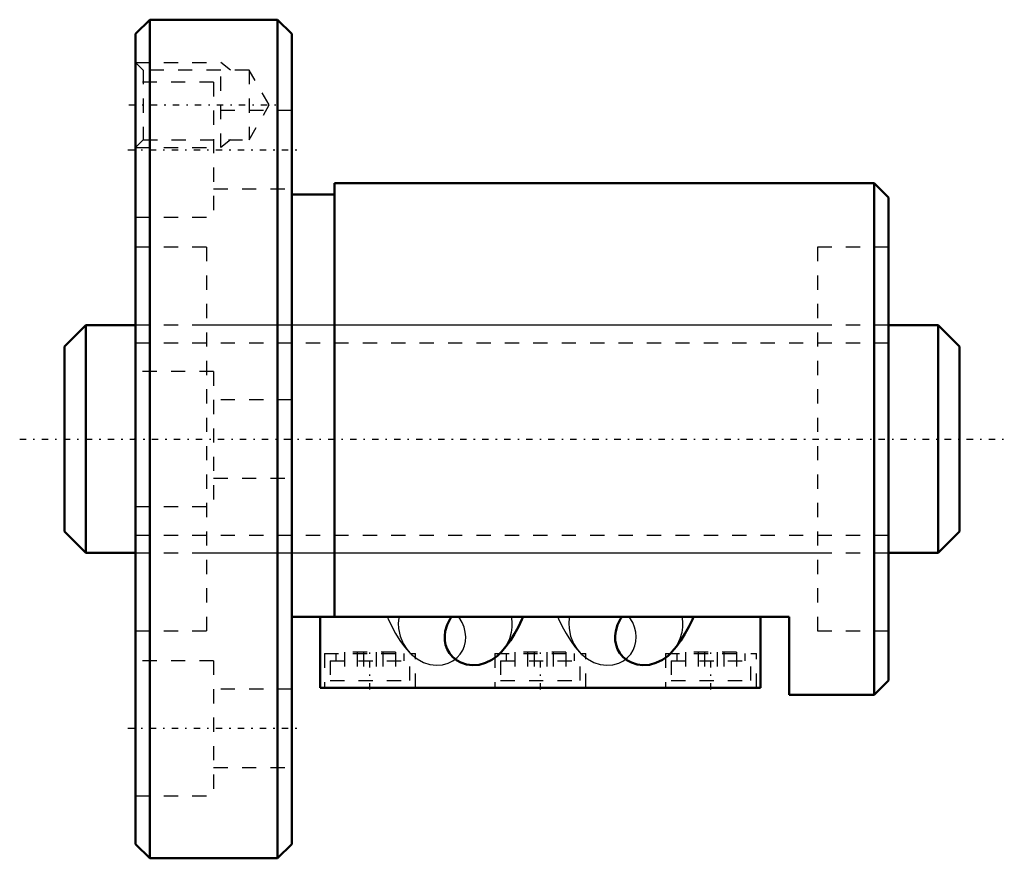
# Model space of a CAD drawing. Header units: millimetres. Extents: x -8.2 to 61.1, y -29.5 to 29.5.
import ezdxf

# ---------------------------------------------------------------- set-up
doc = ezdxf.new("R2010")
doc.units = ezdxf.units.MM
doc.linetypes.add('Center', pattern=[1.5, 0.45, -0.5, 0.05, -0.5])
doc.linetypes.add('Dashed', pattern=[2, 1, -1])
for name, color, linetype, lineweight in [('2d ConnectionPoints', 7, 'Continuous', 50), ('AM_0', 7, 'Continuous', 50), ('AM_5', 3, 'Continuous', 25), ('AM_7', 7, 'Center', 25), ('AM_9', 6, 'Dashed', 25)]:
    doc.layers.add(name, color=color, linetype=linetype, lineweight=lineweight)

# ---------------------------------------------------------------- blocks, each defined once
blk = doc.blocks.new('1_N00SBN1604V_5Nut_0_in_SBN1604V_5G0_63LC0_0000__4')
at = {"layer": 'AM_0'}
for p, q in [((1, 29.5), (0, 28.5)), ((10, 29.5), (1, 29.5)), ((1, 29.5), (1, -29.5)), ((11, 28.5), (10, 29.5)), ((10, 29.5), (10, -29.5)), ((0, 28.5), (0, -28.5)), ((11, 28.5), (11, -28.5)), ((52, 18), (14, 18)), ((14, 18), (14, -12.5)), ((52, 18), (52, -18)), ((53, 17), (52, 18)), ((14, 17.2), (11, 17.2)), ((53, 17), (53, -17)), ((11, -12.5), (46, -12.5)), ((13, -17.5), (13, -12.5)), ((44, -17.5), (44, -12.5)), ((46, -18), (46, -12.5)), ((52, -18), (53, -17)), ((44, -17.5), (13, -17.5)), ((46, -18), (52, -18)), ((0, -28.5), (1, -29.5)), ((10, -29.5), (11, -28.5)), ((1, -29.5), (10, -29.5))]:
    blk.add_line(p, q, dxfattribs=at)
for points in [[(25.701, -15.04), (25.485, -15.248), (25.086, -15.538), (24.626, -15.758), (24.183, -15.877), (23.709, -15.911), (23.304, -15.861), (22.902, -15.73), (22.59, -15.556), (22.306, -15.319), (22.1, -15.071), (21.935, -14.781), (21.83, -14.488), (21.771, -14.174), (21.762, -13.848), (21.804, -13.516), (21.933, -13.078), (22.142, -12.655), (22.242, -12.5)], [(25.701, -15.04), (25.758, -14.979), (26.077, -14.601), (26.383, -14.18), (26.674, -13.719), (26.947, -13.222), (27.199, -12.693), (27.28, -12.505)], [(37.701, -15.04), (37.485, -15.248), (37.086, -15.538), (36.626, -15.758), (36.183, -15.877), (35.709, -15.911), (35.304, -15.861), (34.902, -15.73), (34.59, -15.556), (34.306, -15.319), (34.1, -15.071), (33.935, -14.781), (33.83, -14.488), (33.771, -14.174), (33.762, -13.848), (33.804, -13.516), (33.933, -13.078), (34.142, -12.655), (34.242, -12.5)], [(37.701, -15.04), (37.758, -14.979), (38.077, -14.601), (38.383, -14.18), (38.674, -13.719), (38.947, -13.222), (39.199, -12.693), (39.28, -12.505)]]:
    blk.add_lwpolyline(points, dxfattribs=at)
at = {"layer": 'AM_5', "linetype": 'Dashed'}
for p, q in [((0, 26.5), (6, 26.5)), ((6, 20.5), (6, 26.5)), ((6.69, 25.959), (6, 26.5)), ((6.69, 21.041), (6, 20.5)), ((0, 20.5), (6, 20.5))]:
    blk.add_line(p, q, dxfattribs=at)
at = {"layer": 'AM_7'}
for p, q in [((-0.471, 23.5), (9.89, 23.5)), ((-0.55, 20.352), (11.55, 20.352)), ((16.5, -17.62), (16.5, -14.98)), ((28.5, -17.62), (28.5, -14.98)), ((40.5, -17.62), (40.5, -14.98)), ((-0.55, -20.352), (11.55, -20.352))]:
    blk.add_line(p, q, dxfattribs=at)
at = {"layer": 'AM_9'}
for p, q in [((0.541, 25.959), (0, 26.5)), ((8, 25.959), (0.541, 25.959)), ((0.541, 25.959), (0.541, 21.041)), ((8, 25.959), (8, 21.041)), ((9.419, 23.5), (8, 25.959)), ((5.5, 25.102), (0, 25.102)), ((5.5, 25.102), (5.5, 15.602)), ((11, 23.102), (5.5, 23.102)), ((8, 21.041), (9.419, 23.5)), ((0, 20.5), (0.541, 21.041)), ((0.541, 21.041), (8, 21.041)), ((5.5, 17.602), (11, 17.602)), ((0, 15.602), (5.5, 15.602)), ((5, 13.5), (0, 13.5)), ((5, 13.5), (5, -13.5)), ((48, 13.5), (48, -13.5)), ((53, 13.5), (48, 13.5)), ((48, 8), (5, 8)), ((5.5, 4.75), (0, 4.75)), ((5.5, 4.75), (5.5, -4.75)), ((11, 2.75), (5.5, 2.75)), ((5.5, -2.75), (11, -2.75)), ((0, -4.75), (5.5, -4.75)), ((5, -8), (48, -8)), ((0, -13.5), (5, -13.5)), ((48, -13.5), (53, -13.5)), ((13.3, -15.1), (19.7, -15.1)), ((13.3, -15.1), (13.3, -17.5)), ((14.1, -15.1), (14.1, -15.6)), ((14.7, -15), (14.7, -17)), ((18.3, -15), (14.7, -15)), ((15.6, -15), (15.6, -17)), ((16.05, -15), (16.05, -17)), ((16.95, -15), (16.95, -17)), ((17.4, -15), (17.4, -17)), ((18.3, -15), (18.3, -17)), ((18.9, -15.6), (18.9, -15.1)), ((19.7, -17.5), (19.7, -15.1)), ((25.3, -15.1), (31.7, -15.1)), ((25.3, -15.1), (25.3, -17.5)), ((26.1, -15.1), (26.1, -15.6)), ((26.7, -15), (26.7, -17)), ((30.3, -15), (26.7, -15)), ((27.6, -15), (27.6, -17)), ((28.05, -15), (28.05, -17)), ((28.95, -15), (28.95, -17)), ((29.4, -15), (29.4, -17)), ((30.3, -15), (30.3, -17)), ((30.9, -15.6), (30.9, -15.1)), ((31.7, -17.5), (31.7, -15.1)), ((37.3, -15.1), (43.7, -15.1)), ((37.3, -15.1), (37.3, -17.5)), ((38.1, -15.1), (38.1, -15.6)), ((38.7, -15), (38.7, -17)), ((42.3, -15), (38.7, -15)), ((39.6, -15), (39.6, -17)), ((40.05, -15), (40.05, -17)), ((40.95, -15), (40.95, -17)), ((41.4, -15), (41.4, -17)), ((42.3, -15), (42.3, -17)), ((42.9, -15.6), (42.9, -15.1)), ((43.7, -17.5), (43.7, -15.1)), ((5.5, -15.602), (0, -15.602)), ((5.5, -15.602), (5.5, -25.102)), ((13.7, -15.6), (19.3, -15.6)), ((13.7, -15.6), (13.7, -17)), ((19.3, -17), (19.3, -15.6)), ((25.7, -15.6), (31.3, -15.6)), ((25.7, -15.6), (25.7, -17)), ((31.3, -17), (31.3, -15.6)), ((37.7, -15.6), (43.3, -15.6)), ((37.7, -15.6), (37.7, -17)), ((43.3, -17), (43.3, -15.6)), ((13.7, -17), (19.3, -17)), ((25.7, -17), (31.3, -17)), ((37.7, -17), (43.3, -17)), ((11, -17.602), (5.5, -17.602)), ((5.5, -23.102), (11, -23.102)), ((0, -25.102), (5.5, -25.102))]:
    blk.add_line(p, q, dxfattribs=at)
for points in [[(17.719, -12.503), (17.782, -12.651), (18.033, -13.182), (18.308, -13.688), (18.608, -14.167), (18.933, -14.614), (19.282, -15.022), (19.3, -15.041)], [(18.554, -12.5), (18.534, -12.602), (18.497, -12.965), (18.512, -13.336), (18.62, -13.865), (18.832, -14.383), (19.092, -14.794), (19.3, -15.041)], [(19.3, -15.041), (19.426, -15.168), (19.814, -15.475), (20.265, -15.716), (20.708, -15.856), (21.186, -15.911), (21.598, -15.88), (22.012, -15.766), (22.337, -15.604), (22.636, -15.376), (22.854, -15.134), (23.032, -14.849), (23.149, -14.561), (23.22, -14.249), (23.24, -13.928), (23.211, -13.6), (23.128, -13.25), (22.994, -12.909), (22.758, -12.5)], [(26.446, -12.5), (26.496, -12.839), (26.498, -13.227), (26.443, -13.62), (26.315, -14.055), (26.117, -14.476), (25.838, -14.883), (25.701, -15.04)], [(29.719, -12.503), (29.782, -12.651), (30.033, -13.182), (30.308, -13.688), (30.608, -14.167), (30.933, -14.614), (31.282, -15.022), (31.3, -15.041)], [(30.554, -12.5), (30.534, -12.602), (30.497, -12.965), (30.512, -13.336), (30.62, -13.865), (30.832, -14.383), (31.092, -14.794), (31.3, -15.041)], [(31.3, -15.041), (31.426, -15.168), (31.814, -15.475), (32.265, -15.716), (32.708, -15.856), (33.186, -15.911), (33.598, -15.88), (34.012, -15.766), (34.337, -15.604), (34.636, -15.376), (34.854, -15.134), (35.032, -14.849), (35.149, -14.561), (35.22, -14.249), (35.24, -13.928), (35.211, -13.6), (35.128, -13.25), (34.994, -12.909), (34.758, -12.5)], [(38.446, -12.5), (38.496, -12.839), (38.498, -13.227), (38.443, -13.62), (38.315, -14.055), (38.117, -14.476), (37.838, -14.883), (37.701, -15.04)]]:
    blk.add_lwpolyline(points, dxfattribs=at)
blk = doc.blocks.new('2_N010SBN1604V_50Shaft_0_in_SBN1604V_5G0_63LC0_0000__4')
at = {"layer": 'AM_0'}
for p, q in [((-3.5, 8), (-5, 6.5)), ((0, 8), (-3.5, 8)), ((-3.5, 8), (-3.5, -8)), ((56.5, 8), (53, 8)), ((56.5, 8), (56.5, -8)), ((58, 6.5), (56.5, 8)), ((-5, 6.5), (-5, -6.5)), ((58, 6.5), (58, -6.5)), ((-5, -6.5), (-3.5, -8)), ((56.5, -8), (58, -6.5)), ((-3.5, -8), (0, -8)), ((53, -8), (56.5, -8))]:
    blk.add_line(p, q, dxfattribs=at)
at = {"layer": 'AM_5', "linetype": 'Dashed'}
for p, q in [((0, 6.773), (53, 6.773)), ((0, -6.773), (53, -6.773))]:
    blk.add_line(p, q, dxfattribs=at)
at = {"layer": 'AM_7'}
blk.add_line((-8.15, 0), (61.15, 0), dxfattribs=at)
at = {"layer": 'AM_9'}
for p, q in [((53, 8), (0, 8)), ((0, -8), (53, -8))]:
    blk.add_line(p, q, dxfattribs=at)

msp = doc.modelspace()

# ---------------------------------------------------------------- linework, layer by layer
at = {"layer": '2d ConnectionPoints'}
msp.add_point((0, 0), dxfattribs=at)

# ---------------------------------------------------------------- block references
for name in ['1_N00SBN1604V_5Nut_0_in_SBN1604V_5G0_63LC0_0000__4', '2_N010SBN1604V_50Shaft_0_in_SBN1604V_5G0_63LC0_0000__4']:
    msp.add_blockref(name, (0, 0))

doc.saveas('drawing.dxf')
